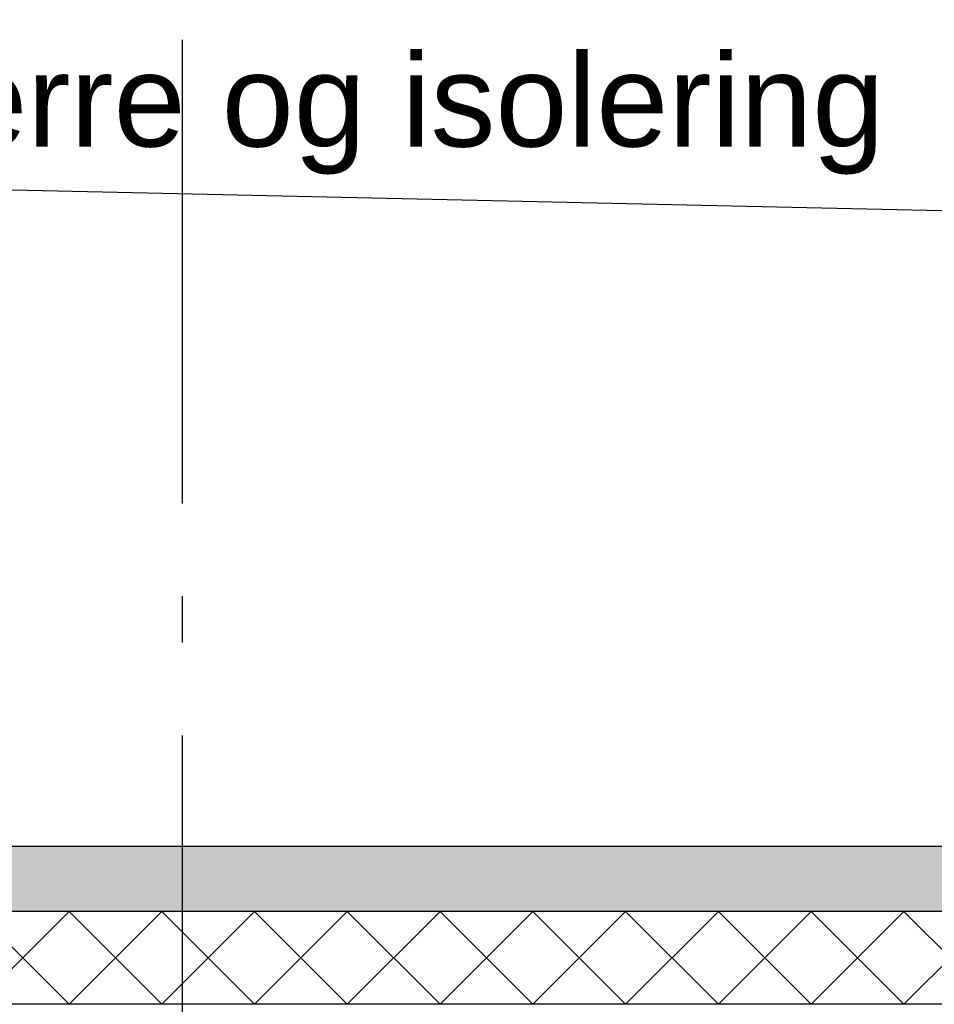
# Model space of a CAD drawing. Header units: millimetres. Extents: x -82116 to -58044, y -2070 to 12890.
# Tile 50 of 65: x -61653 to -60667, y 3650 to 4712. Entities that reach past the tile are written whole.
import ezdxf
from ezdxf.enums import TextEntityAlignment as Align

# ---------------------------------------------------------------- set-up
doc = ezdxf.new("R2010")
doc.units = ezdxf.units.MM
doc.header["$LTSCALE"] = 0.5
doc.header["$MEASUREMENT"] = 0
doc.linetypes.add('Akselinje', pattern=[1500, 1000, -200, 100, -200])
doc.linetypes.add('PLINE', pattern=[0])
for name, color, linetype in [('252- Gulv på grunn_ bunnplate', 7, 'Continuous'), ('252- Gulv på grunn_ bunnplate (Skravur)', 7, 'Continuous'), ('82-- Modullinjer', 7, 'Continuous'), ('832- Tekst bygning(Nye konstruksjoner)', 7, 'Continuous')]:
    doc.layers.add(name, color=color, linetype=linetype)
doc.styles.add('GENERATED_STYLE_1', font='arial.ttf')
doc.styles.add('GENERATED_STYLE_3', font='arial.ttf')
doc.dimstyles.new('GENERATED_STYLE__2', dxfattribs={"dimtxt": 0.18, "dimasz": 182.4, "dimexe": 0.18, "dimexo": 0.0625, "dimgap": 0, "dimtad": 0, "dimtih": 1, "dimtoh": 1, "dimdec": 4, "dimzin": 0, "dimdsep": 46, "dimcen": 0.09, "dimadec": 0, "dimazin": 0, "dimtfac": 1, "dimtdec": 4, "dimtmove": 0, "dimatfit": 3, "dimldrblk": 'ARROWHEAD_5', "dimfxl": 1, "dimtolj": 1, "dimtzin": 0, "dimarcsym": 0})

# ---------------------------------------------------------------- blocks, each defined once
blk = doc.blocks.new('*X8')
at = {"layer": '252- Gulv på grunn_ bunnplate (Skravur)', "linetype": 'PLINE'}
for p, q in [((-61700, 3650), (-61600, 3750)), ((-61600, 3650), (-61700, 3750)), ((-61600, 3650), (-61500, 3750)), ((-61500, 3650), (-61600, 3750)), ((-61500, 3650), (-61400, 3750)), ((-61400, 3650), (-61500, 3750)), ((-61400, 3650), (-61300, 3750)), ((-61300, 3650), (-61400, 3750)), ((-61300, 3650), (-61200, 3750)), ((-61200, 3650), (-61300, 3750)), ((-61200, 3650), (-61100, 3750)), ((-61100, 3650), (-61200, 3750)), ((-61100, 3650), (-61000, 3750)), ((-61000, 3650), (-61100, 3750)), ((-61000, 3650), (-60900, 3750)), ((-60900, 3650), (-61000, 3750)), ((-60900, 3650), (-60800, 3750)), ((-60800, 3650), (-60900, 3750)), ((-60800, 3650), (-60700, 3750)), ((-60700, 3650), (-60800, 3750)), ((-60700, 3650), (-60600, 3750)), ((-60600, 3650), (-60700, 3750))]:
    blk.add_line(p, q, dxfattribs=at)
blk = doc.blocks.new('Standard grid marker[2]', base_point=(-61478.2, 12390))
at = {"layer": '82-- Modullinjer', "linetype": 'Akselinje'}
blk.add_line((-61478.2, 12190), (-61478.2, 1550), dxfattribs=at)
at = {"layer": '82-- Modullinjer', "style": 'GENERATED_STYLE_1'}
for tag, p in [('AC_MarkerText_1_0', (-61478.2, 12727.5)), ('AC_MarkerText_1_1', (-61478.2, 1187.5))]:
    blk.add_attdef(tag, text='', height=175, rotation=360, dxfattribs=at).set_placement(p, align=Align.TOP_CENTER)
blk = doc.blocks.new('ARROWHEAD_5')
at = {"linetype": 'Continuous'}
blk.add_hatch(color=256, dxfattribs=at).paths.add_polyline_path([(-1, 0.2679), (0, 0), (-1, -0.2679)])
blk.add_line((0, 0), (-1, 0), dxfattribs=at)

msp = doc.modelspace()

# ---------------------------------------------------------------- hatches: boundary and pattern name
at = {"layer": '252- Gulv på grunn_ bunnplate (Skravur)', "linetype": 'Continuous'}
h = msp.add_hatch(dxfattribs=at)
h.set_pattern_fill('Betong_strukturell', color=256, style=0, pattern_type=2)
h.set_pattern_definition([(0, (0, 0), (0, 311.7692), [30, -150]), (0, (90, 155.9), (0, 311.7692), [30, -150]), (60, (0, 0), (-270, 155.8846), [30, -150]), (60, (180, 0), (-270, 155.8846), [30, -150]), (120, (30, 0), (270, 155.8846), [30, -150]), (120, (210, 0), (270, 155.8846), [30, -150]), (0, (0, 30), (0, 60.000002), [0, -60, 0, -90.000004]), (45, (30, 30), (-42.42641, 42.42641), [0, -45, 0, -75.000003])])
h.paths.add_polyline_path([(-60337.7, 3820), (-76238.2, 3820), (-76238.2, 3750), (-60337.7, 3750)])

# ---------------------------------------------------------------- linework, layer by layer
at = {"layer": '252- Gulv på grunn_ bunnplate', "linetype": 'PLINE'}
for p, q in [((-60435.7, 3820), (-65073.2, 3820)), ((-60337.7, 3750), (-76238.2, 3750)), ((-60323.2, 3650), (-76248.2, 3650))]:
    msp.add_line(p, q, dxfattribs=at)

# ---------------------------------------------------------------- block references
at = {"layer": '252- Gulv på grunn_ bunnplate'}
msp.add_blockref('*X8', (0, 0), dxfattribs=at)
at = {"layer": '82-- Modullinjer', "linetype": 'PLINE'}
msp.add_blockref('Standard grid marker[2]', (-61478.2, 12390), dxfattribs=at)

# ---------------------------------------------------------------- texts
at = {"layer": '832- Tekst bygning(Nye konstruksjoner)', "linetype": 'Continuous', "insert": (-62429.1, 4544.8), "char_height": 100, "attachment_point": 7, "style": 'GENERATED_STYLE_3'}
msp.add_mtext('\\A1;{\\pql;\\fArial|b0|i0|c0|p0;\\W1.000000;Ny dampsperre og isolering}', dxfattribs=at)

# ---------------------------------------------------------------- leaders
at = {"layer": '832- Tekst bygning(Nye konstruksjoner)', "linetype": 'PLINE', "annotation_type": 0, "has_hookline": 1, "hookline_direction": 1, "text_width": 1686.7}
msp.add_leader([(-60373.2, 4499.3), (-62429.1, 4544.8)], dimstyle='GENERATED_STYLE__2', dxfattribs=at)

doc.saveas('drawing.dxf')
